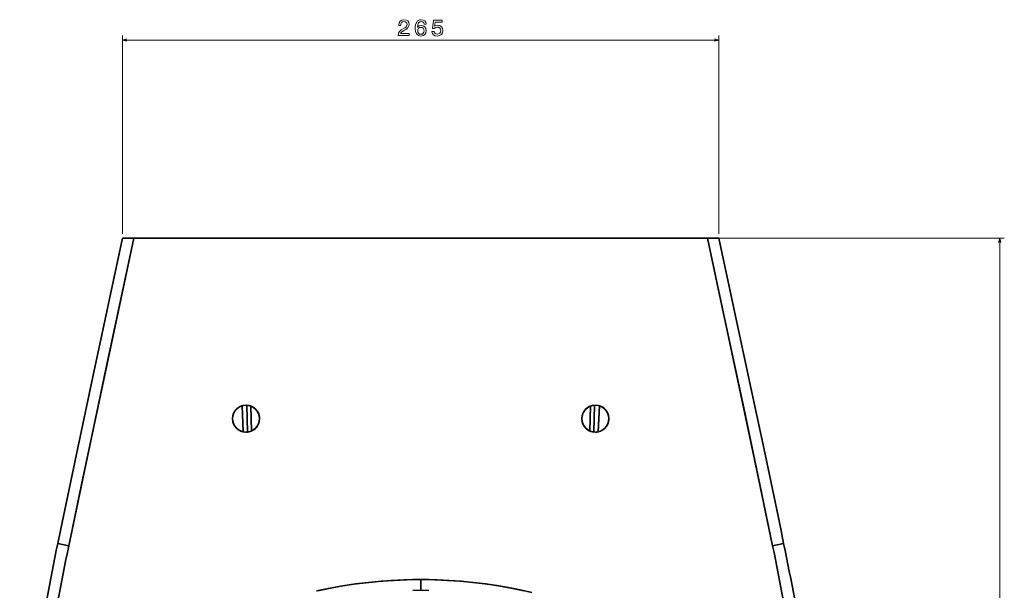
# Model space of a CAD drawing. Extents: x 412 to 1577, y 30 to 1542.
# Tile 4 of 7: x 417 to 853, y 526 to 779. Entities that reach past the tile are written whole.
import ezdxf

# ---------------------------------------------------------------- set-up
doc = ezdxf.new("R2010")
doc.units = 0

msp = doc.modelspace()

# ---------------------------------------------------------------- linework, layer by layer
at = {"color": 8, "lineweight": 13}
for p, q in [((462.15, 683.77), (462.15, 771.66)), ((462.15, 769.66), (726.85, 769.66)), ((726.85, 683.77), (726.85, 771.66)), ((700, 681.77), (853.45, 681.77)), ((851.45, 681.77), (851.45, 151.72))]:
    msp.add_line(p, q, dxfattribs=at)
at = {"color": 7, "lineweight": 35, "ltscale": 0.127823}
for p, q in [((462.15, 681.77), (467.27, 681.77)), ((467.27, 681.77), (462.15, 681.77)), ((721.73, 681.77), (726.85, 681.77)), ((721.73, 681.77), (726.85, 681.77))]:
    msp.add_line(p, q, dxfattribs=at)
at = {"color": 7, "lineweight": 35, "ltscale": 0.048466}
for p, q in [((462.15, 681.77), (464.09, 681.77)), ((726.85, 681.77), (724.91, 681.77))]:
    msp.add_line(p, q, dxfattribs=at)
at = {"color": 7, "lineweight": 35, "ltscale": 0.152403}
for p, q in [((464.09, 681.77), (470.19, 681.77)), ((724.91, 681.77), (718.81, 681.77))]:
    msp.add_line(p, q, dxfattribs=at)
at = {"color": 7, "lineweight": 35}
for p, q in [((721.73, 681.77), (467.27, 681.77)), ((467.27, 681.77), (721.73, 681.77)), ((526.99, 681.77), (481.98, 681.77)), ((481.98, 681.77), (526.99, 681.77)), ((491, 681.77), (698, 681.77)), ((532.29, 681.77), (495.19, 681.77)), ((693.81, 681.77), (656.71, 681.77)), ((662.01, 681.77), (707.02, 681.77)), ((707.02, 681.77), (662.01, 681.77))]:
    msp.add_line(p, q, dxfattribs=at)
at = {"color": 7, "lineweight": 35, "ltscale": 0.168475}
for p, q in [((470.19, 681.77), (476.93, 681.77)), ((718.81, 681.77), (712.07, 681.77))]:
    msp.add_line(p, q, dxfattribs=at)
at = {"color": 7, "lineweight": 35, "ltscale": 0.25809}
for p, q in [((476.93, 681.77), (487.25, 681.77)), ((712.07, 681.77), (701.75, 681.77))]:
    msp.add_line(p, q, dxfattribs=at)
at = {"color": 7, "lineweight": 35, "ltscale": 0.021923}
msp.add_line((477.93, 681.77), (478.81, 681.77), dxfattribs=at)
at = {"color": 7, "lineweight": 35, "ltscale": 0.000391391}
msp.add_line((477.95, 681.77), (477.93, 681.77), dxfattribs=at)
at = {"color": 7, "lineweight": 35, "ltscale": 0.414288}
for p, q in [((477.93, 681.77), (494.5, 681.77)), ((694.5, 681.77), (711.07, 681.77))]:
    msp.add_line(p, q, dxfattribs=at)
at = {"color": 7, "lineweight": 35, "ltscale": 0.000392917}
msp.add_line((477.93, 681.77), (477.94, 681.77), dxfattribs=at)
at = {"color": 7, "lineweight": 35, "ltscale": 0.304803}
for p, q in [((491, 681.77), (478.81, 681.77)), ((710.19, 681.77), (698, 681.77))]:
    msp.add_line(p, q, dxfattribs=at)
at = {"color": 7, "lineweight": 35, "ltscale": 0.406788}
msp.add_line((495.19, 681.77), (478.92, 681.77), dxfattribs=at)
at = {"color": 7, "lineweight": 35, "ltscale": 0.000596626}
msp.add_line((478.92, 681.77), (478.94, 681.77), dxfattribs=at)
at = {"color": 7, "lineweight": 35, "ltscale": 0.098927}
msp.add_line((482.91, 681.77), (478.95, 681.77), dxfattribs=at)
at = {"color": 7, "lineweight": 35, "ltscale": 0.166509}
msp.add_line((489.57, 681.77), (482.91, 681.77), dxfattribs=at)
at = {"color": 7, "lineweight": 35, "ltscale": 0.285374}
for p, q in [((487.25, 681.77), (498.67, 681.77)), ((701.75, 681.77), (690.33, 681.77))]:
    msp.add_line(p, q, dxfattribs=at)
at = {"color": 7, "lineweight": 35, "ltscale": 0.000514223}
for p, q in [((489.59, 681.77), (489.57, 681.77)), ((699.41, 681.77), (699.43, 681.77))]:
    msp.add_line(p, q, dxfattribs=at)
at = {"color": 7, "lineweight": 35, "ltscale": 0.256521}
msp.add_line((499.83, 681.77), (489.57, 681.77), dxfattribs=at)
at = {"color": 7, "lineweight": 35, "ltscale": 0.000759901}
for p, q in [((489.57, 681.77), (489.6, 681.77)), ((699.43, 681.77), (699.4, 681.77))]:
    msp.add_line(p, q, dxfattribs=at)
at = {"color": 7, "lineweight": 35, "ltscale": 0.481888}
for p, q in [((494.5, 681.77), (513.78, 681.77)), ((675.22, 681.77), (694.5, 681.77))]:
    msp.add_line(p, q, dxfattribs=at)
at = {"color": 7, "lineweight": 35, "ltscale": 0.326881}
msp.add_line((498.67, 681.77), (511.74, 681.77), dxfattribs=at)
at = {"color": 7, "lineweight": 35, "ltscale": 0.000634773}
for p, q in [((499.86, 681.77), (499.83, 681.77)), ((689.14, 681.77), (689.17, 681.77))]:
    msp.add_line(p, q, dxfattribs=at)
at = {"color": 7, "lineweight": 35, "ltscale": 0.284503}
msp.add_line((511.21, 681.77), (499.83, 681.77), dxfattribs=at)
at = {"color": 7, "lineweight": 35, "ltscale": 0.000846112}
msp.add_line((499.83, 681.77), (499.86, 681.77), dxfattribs=at)
at = {"color": 7, "lineweight": 35, "ltscale": 0.000739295}
msp.add_line((511.24, 681.77), (511.21, 681.77), dxfattribs=at)
at = {"color": 7, "lineweight": 35, "ltscale": 0.013303}
msp.add_line((511.74, 681.77), (511.21, 681.77), dxfattribs=at)
at = {"color": 7, "lineweight": 35, "ltscale": 0.000922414}
msp.add_line((511.21, 681.77), (511.25, 681.77), dxfattribs=at)
at = {"color": 7, "lineweight": 35, "ltscale": 0.000505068}
for p, q in [((532.29, 681.77), (532.31, 681.77)), ((656.71, 681.77), (656.69, 681.77))]:
    msp.add_line(p, q, dxfattribs=at)
at = {"color": 7, "lineweight": 35, "ltscale": 0.013301}
msp.add_line((677.79, 681.77), (677.26, 681.77), dxfattribs=at)
at = {"color": 7, "lineweight": 35, "ltscale": 0.000764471}
msp.add_line((677.76, 681.77), (677.79, 681.77), dxfattribs=at)
at = {"color": 7, "lineweight": 35, "ltscale": 0.000738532}
msp.add_line((677.76, 681.77), (677.79, 681.77), dxfattribs=at)
at = {"color": 7, "lineweight": 35, "ltscale": 0.31376}
msp.add_line((677.78, 681.77), (690.33, 681.77), dxfattribs=at)
at = {"color": 7, "lineweight": 35, "ltscale": 0.284505}
msp.add_line((677.79, 681.77), (689.17, 681.77), dxfattribs=at)
at = {"color": 7, "lineweight": 35, "ltscale": 0.000846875}
msp.add_line((689.17, 681.77), (689.14, 681.77), dxfattribs=at)
at = {"color": 7, "lineweight": 35, "ltscale": 0.25652}
msp.add_line((689.17, 681.77), (699.43, 681.77), dxfattribs=at)
at = {"color": 7, "lineweight": 35, "ltscale": 0.406789}
msp.add_line((710.08, 681.77), (693.81, 681.77), dxfattribs=at)
at = {"color": 7, "lineweight": 35, "ltscale": 0.166508}
msp.add_line((699.43, 681.77), (706.09, 681.77), dxfattribs=at)
at = {"color": 7, "lineweight": 35, "ltscale": 0.098926}
msp.add_line((706.09, 681.77), (710.05, 681.77), dxfattribs=at)
at = {"color": 7, "lineweight": 35, "ltscale": 0.001605}
msp.add_line((710.08, 681.77), (710.02, 681.77), dxfattribs=at)
at = {"color": 7, "lineweight": 35, "ltscale": 0.021924}
msp.add_line((710.19, 681.77), (711.07, 681.77), dxfattribs=at)
at = {"color": 7, "lineweight": 35, "ltscale": 0.000392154}
for q in [(711.05, 681.77), (711.06, 681.77)]:
    msp.add_line((711.07, 681.77), q, dxfattribs=at)
at = {"color": 7, "lineweight": 35, "ltscale": 0.290229}
msp.add_line((515.75, 595.9), (515.22, 607.5), dxfattribs=at)
at = {"color": 7, "lineweight": 35, "ltscale": 0.290243}
msp.add_line((515.75, 595.9), (515.22, 607.5), dxfattribs=at)
at = {"color": 7, "lineweight": 35, "ltscale": 0.298666}
for p, q in [((517.71, 595.81), (517.42, 607.75)), ((517.42, 607.75), (517.71, 595.81)), ((671.29, 595.81), (671.58, 607.75))]:
    msp.add_line(p, q, dxfattribs=at)
at = {"color": 7, "lineweight": 35, "ltscale": 0.278037}
msp.add_line((519.1, 607.39), (519.41, 596.27), dxfattribs=at)
at = {"color": 7, "lineweight": 35, "ltscale": 0.277817}
msp.add_line((519.41, 596.27), (519.1, 607.38), dxfattribs=at)
at = {"color": 7, "lineweight": 35, "ltscale": 0.277968}
msp.add_line((669.59, 596.27), (669.9, 607.39), dxfattribs=at)
at = {"color": 7, "lineweight": 35, "ltscale": 0.277813}
msp.add_line((669.59, 596.27), (669.9, 607.38), dxfattribs=at)
at = {"color": 7, "lineweight": 35, "ltscale": 0.298665}
msp.add_line((671.58, 607.75), (671.29, 595.81), dxfattribs=at)
at = {"color": 7, "lineweight": 35, "ltscale": 0.290245}
msp.add_line((673.25, 595.9), (673.78, 607.5), dxfattribs=at)
msp.add_line((673.25, 595.9), (673.78, 607.5), dxfattribs=at)
at = {"color": 7, "lineweight": 35, "ltscale": 0.000820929}
msp.add_line((517, 595.77), (516.97, 595.77), dxfattribs=at)
at = {"color": 7, "lineweight": 35, "ltscale": 0.125}
for p, q in [((438.35, 545.43), (433.45, 546.44)), ((438.35, 545.43), (433.45, 546.44)), ((750.65, 545.43), (755.55, 546.44)), ((750.65, 545.43), (755.55, 546.44))]:
    msp.add_line(p, q, dxfattribs=at)
at = {"color": 7, "lineweight": 35, "ltscale": 0.118881}
msp.add_line((594.5, 530.4), (594.5, 525.65), dxfattribs=at)
msp.add_line((594.5, 530.4), (594.5, 525.65), dxfattribs=at)
at = {"color": 8, "lineweight": 13}
for points in [[(584.57, 771.66), (589.38, 771.66), (589.38, 772.53), (585.58, 772.53), (585.79, 773), (586.15, 773.4), (587.27, 774.11), (587.87, 774.42), (588.53, 774.85), (589, 775.35), (589.28, 775.95), (589.38, 776.62), (589.21, 777.47), (588.73, 778.14), (588.01, 778.56), (587.07, 778.71), (586.1, 778.54), (585.36, 778.07), (584.89, 777.31), (584.73, 776.31), (584.73, 776.17), (585.65, 776.17), (585.65, 776.25), (585.74, 776.94), (586.01, 777.44), (586.44, 777.76), (587.02, 777.88), (587.6, 777.77), (588.04, 777.52), (588.32, 777.13), (588.42, 776.63), (588.35, 776.17), (588.16, 775.78), (587.83, 775.43), (587.39, 775.13), (586.8, 774.81), (585.81, 774.18), (585.11, 773.52), (584.7, 772.71), (584.57, 771.69)], [(596.92, 776.78), (596.73, 777.59), (596.29, 778.2), (595.6, 778.58), (594.71, 778.71), (594.12, 778.64), (593.6, 778.45), (593.15, 778.14), (592.77, 777.69), (592.46, 777.14), (592.24, 776.46), (592.1, 775.67), (592.06, 774.77), (592.22, 773.34), (592.71, 772.3), (593.51, 771.67), (594.6, 771.46), (595.58, 771.64), (596.33, 772.12), (596.81, 772.86), (596.98, 773.81), (596.81, 774.77), (596.35, 775.51), (595.63, 775.97), (594.74, 776.13), (593.78, 775.93), (593.07, 775.35), (593.22, 776.46), (593.54, 777.26), (594.04, 777.73), (594.72, 777.9), (595.23, 777.81), (595.61, 777.6), (595.86, 777.25), (595.99, 776.78)], [(599.47, 773.49), (599.69, 772.66), (600.19, 772.02), (600.91, 771.61), (601.84, 771.46), (602.86, 771.64), (603.66, 772.14), (604.16, 772.92), (604.35, 773.93), (604.18, 774.87), (603.7, 775.61), (602.94, 776.08), (601.96, 776.25), (601.21, 776.13), (600.62, 775.8), (600.9, 777.68), (603.97, 777.68), (603.97, 778.51), (600.23, 778.51), (599.67, 774.8), (600.48, 774.8), (601.06, 775.27), (601.81, 775.44), (602.46, 775.33), (602.95, 775.01), (603.26, 774.52), (603.37, 773.88), (603.26, 773.25), (602.94, 772.75), (602.45, 772.44), (601.81, 772.33), (601.28, 772.4), (600.86, 772.63), (600.56, 772.99), (600.41, 773.49)], [(596, 773.8), (595.89, 773.16), (595.61, 772.68), (595.16, 772.36), (594.59, 772.26), (594, 772.36), (593.54, 772.67), (593.25, 773.15), (593.16, 773.79), (593.26, 774.42), (593.54, 774.89), (594.01, 775.19), (594.63, 775.3), (595.18, 775.19), (595.61, 774.9), (595.89, 774.43)]]:
    msp.add_lwpolyline(points, close=True, dxfattribs=at)
for points in [[(464.09, 770.18), (462.15, 769.66), (464.09, 769.14)], [(724.91, 769.14), (726.85, 769.66), (724.91, 770.18)], [(851.97, 679.84), (851.45, 681.77), (850.94, 679.84)]]:
    msp.add_lwpolyline(points, dxfattribs=at)
at = {"color": 7, "lineweight": 35}
for points in [[(462.15, 681.77), (449.02, 620.35), (441.71, 586), (434.63, 552.12), (433.45, 546.44)], [(467.27, 681.77), (455.29, 625.75), (447.63, 589.81), (445.27, 578.64), (438.35, 545.43)], [(438.35, 545.43), (443.99, 572.56), (451.19, 606.58), (461.45, 654.58), (467.27, 681.77)], [(750.65, 545.43), (743.71, 578.75), (736.13, 614.44), (721.73, 681.77)], [(750.65, 545.43), (745.01, 572.56), (737.81, 606.58), (727.55, 654.58), (721.73, 681.77)], [(726.85, 681.77), (739.98, 620.35), (747.29, 586), (754.37, 552.12), (755.55, 546.44)], [(548.31, 525.36), (553.55, 526.46), (559.08, 527.46), (564.64, 528.31), (570.21, 529.01), (575.81, 529.58), (581.41, 529.99), (587.02, 530.27), (592.64, 530.39), (594.5, 530.4)], [(594.5, 530.4), (590.95, 530.37), (588.28, 530.31), (582.6, 530.06), (576.92, 529.67), (571.26, 529.13), (565.62, 528.44), (560, 527.61), (554.4, 526.62), (551.6, 526.07), (548.8, 525.47)], [(594.5, 530.4), (596.49, 530.39), (601.8, 530.27), (607.11, 530.02), (612.4, 529.64), (617.69, 529.14), (622.97, 528.5), (628.22, 527.73), (633.46, 526.84), (638.67, 525.8), (643.85, 524.63)], [(594.5, 530.4), (598.05, 530.37), (600.72, 530.31), (606.4, 530.06), (612.08, 529.67), (617.74, 529.13), (623.38, 528.44), (629, 527.61), (634.6, 526.62), (637.4, 526.07), (640.2, 525.47)], [(594.5, 525.65), (590.96, 525.62)], [(594.5, 525.65), (598.04, 525.62)]]:
    msp.add_lwpolyline(points, dxfattribs=at)
for centre, radius, start, end in [((517, 601.77), 6, 90.0002, 269.9998), ((517, 601.77), 6, 90, 270), ((517, 601.77), 6, 270.0002, 89.9998), ((517, 601.77), 6, 270, 90), ((517, 601.77), 6, 53.029, 76.9293), ((672, 601.77), 6, 90, 270), ((672, 601.77), 6, 90, 270), ((672, 601.77), 6, 270, 90), ((672, 601.77), 6, 270, 90), ((672, 601.77), 6, 49.7795, 72.8381), ((517, 601.77), 6, 125.9732, 153.7314), ((517, 601.77), 6, 1.6994, 26.5439), ((672.01, 601.77), 6.01, 167.8495, 199.7817), ((672, 601.77), 6.01, 119.5232, 138.8114), ((671.99, 601.77), 6.01, 347.2448, 20.0834), ((517, 601.77), 6, 182.4968, 206.1616), ((517, 601.77), 6, 304.8205, 334.6392), ((517, 601.77), 6, 232.8376, 257.6042), ((517, 601.78), 6.01, 270.0118, 281.7359), ((672, 601.77), 6, 229.6571, 269.9977), ((672, 601.78), 6.01, 270.0125, 281.2332), ((672, 601.77), 6.01, 297.7891, 320.0868), ((1806.83, 262.74), 1402.37, 168.32858, 172.46706), ((-617.83, 262.74), 1402.37, 7.53294, 11.67143), ((1806.84, 262.74), 1397.38, 168.32858, 172.46706), ((1806.84, 262.74), 1397.38, 168.32858, 172.46704), ((-617.81, 262.75), 1397.35, 7.53291, 11.67146), ((-617.84, 262.74), 1397.38, 7.53295, 11.67142)]:
    msp.add_arc(centre, radius, start, end, dxfattribs=at)
for centre, major_axis, start_param, end_param in [((477.93, 678.77), (0, -3), 3.136182, 3.141592), ((478.81, 678.77), (0, 3), 6.279574, 6.283184), ((711.07, 678.77), (0, 3), 6.283183, 6.287851)]:
    msp.add_ellipse(centre, major_axis=major_axis, ratio=0.99967, start_param=start_param, end_param=end_param, dxfattribs=at)

doc.saveas('drawing.dxf')
